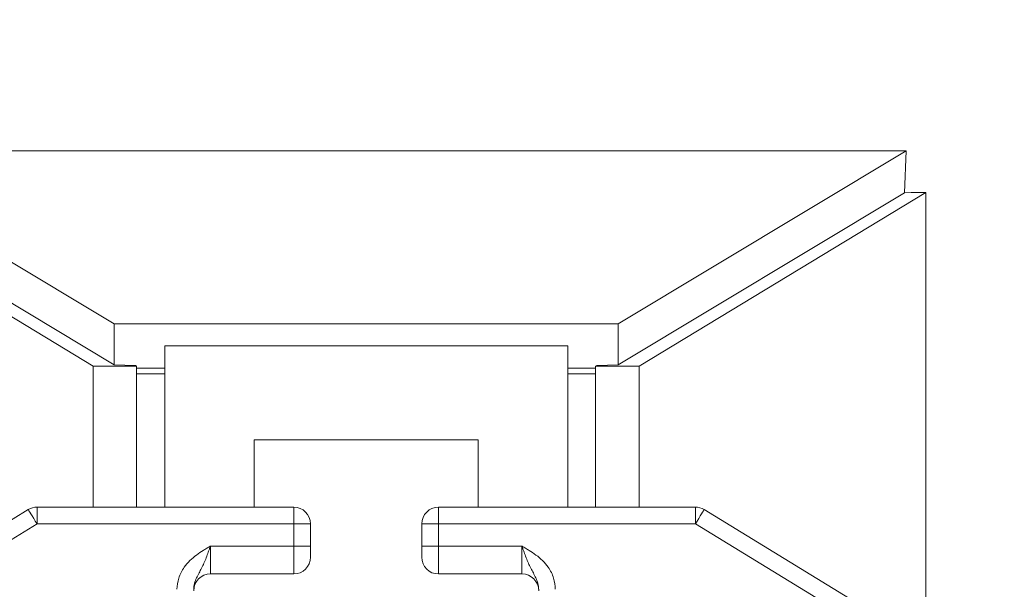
# Model space of a CAD drawing. Header units: millimetres. Extents: x 703 to 1419, y 867 to 2358.
# Tile 8 of 10: x 999 to 1176, y 1971 to 2074. Entities that reach past the tile are written whole.
import ezdxf

# ---------------------------------------------------------------- set-up
doc = ezdxf.new("R2010")
doc.units = ezdxf.units.MM

msp = doc.modelspace()

# ---------------------------------------------------------------- linework, layer by layer
at = {"color": 7, "linetype": 'Continuous', "lineweight": 15}
for p, q in [((1015.83, 2018.81), (963.87, 2049.97)), ((963.87, 2049.97), (1158.6, 2049.97)), ((1158.6, 2049.97), (1106.64, 2018.81)), ((1158.29, 2042.42), (1158.6, 2049.97)), ((960.33, 2042.46), (1012.05, 2011.18)), ((964.17, 2042.42), (1015.83, 2011.44)), ((1106.64, 2011.44), (1158.29, 2042.42)), ((1162.13, 2042.46), (1110.42, 2011.18)), ((1159.45, 2042.46), (1158.29, 2042.42)), ((1162.13, 2042.46), (1159.45, 2042.46)), ((1162.13, 1960.97), (1162.13, 2042.46)), ((1106.64, 2018.81), (1015.83, 2018.81)), ((1015.83, 2011.44), (1015.83, 2018.81)), ((1106.64, 2011.44), (1106.64, 2018.81)), ((1024.91, 1985.81), (1024.91, 2014.84)), ((1097.56, 2014.84), (1024.91, 2014.84)), ((1097.56, 2014.84), (1097.56, 1985.81)), ((1012.05, 2011.18), (1012.05, 1985.81)), ((1019.86, 2011.18), (1012.05, 2011.18)), ((1015.83, 2011.44), (1019.66, 2011.3)), ((1019.66, 2011.3), (1019.86, 2011.18)), ((1019.86, 2011.18), (1019.86, 1985.81)), ((1102.8, 2011.3), (1102.6, 2011.18)), ((1110.42, 2011.18), (1102.6, 2011.18)), ((1102.6, 2011.18), (1102.6, 2009.7)), ((1102.8, 2011.3), (1106.64, 2011.44)), ((1110.42, 2011.18), (1110.42, 1985.81)), ((1024.91, 2010.84), (1019.86, 2010.84)), ((1024.91, 2009.83), (1019.86, 2009.83)), ((1019.86, 2009.83), (1019.86, 1985.81)), ((1102.6, 2010.84), (1097.56, 2010.84)), ((1102.6, 2009.83), (1097.56, 2009.83)), ((1102.6, 2009.7), (1102.6, 2009.7)), ((1102.6, 2009.7), (1102.6, 1985.81)), ((1041.05, 1985.81), (1041.05, 1997.95)), ((1041.05, 1997.95), (1081.41, 1997.95)), ((1081.41, 1985.81), (1081.41, 1997.95)), ((956.06, 1958.37), (1000.33, 1985.37)), ((1001.9, 1985.81), (1048.19, 1985.81)), ((1001.9, 1985.81), (1001.9, 1982.81)), ((1048.19, 1985.81), (1048.19, 1982.81)), ((1074.27, 1985.81), (1120.57, 1985.81)), ((1074.27, 1982.81), (1074.27, 1985.81)), ((1120.57, 1985.81), (1120.57, 1982.81)), ((1122.13, 1985.37), (1166.4, 1958.37)), ((1001.9, 1982.81), (957.63, 1955.8)), ((1048.19, 1982.81), (1001.9, 1982.81)), ((1048.19, 1978.79), (1048.19, 1982.81)), ((1051.2, 1982.81), (1048.19, 1982.81)), ((1051.2, 1982.81), (1051.2, 1978.79)), ((1071.26, 1978.79), (1071.26, 1982.81)), ((1071.26, 1982.81), (1074.27, 1982.81)), ((1120.57, 1982.81), (1074.27, 1982.81)), ((1074.27, 1982.81), (1074.27, 1978.79)), ((1164.83, 1955.8), (1120.57, 1982.81)), ((1033.15, 1978.79), (1033.15, 1973.78)), ((1033.15, 1978.79), (1048.19, 1978.79)), ((1051.2, 1978.79), (1048.19, 1978.79)), ((1048.19, 1973.78), (1048.19, 1978.79)), ((1051.2, 1978.79), (1051.2, 1976.79)), ((1071.26, 1978.79), (1074.27, 1978.79)), ((1071.26, 1976.79), (1071.26, 1978.79)), ((1089.32, 1978.79), (1074.27, 1978.79)), ((1074.27, 1978.79), (1074.27, 1973.78)), ((1089.32, 1973.78), (1089.32, 1978.79)), ((1033.15, 1973.78), (1048.19, 1973.78)), ((1089.32, 1973.78), (1074.27, 1973.78))]:
    msp.add_line(p, q, dxfattribs=at)
at = {"color": 7, "linetype": 'Continuous', "lineweight": 15, "flags": 128}
for points in [[(1000.33, 1985.37), (1000.36, 1985.32), (1000.45, 1985.18), (1000.59, 1984.94), (1000.79, 1984.62), (1001.03, 1984.23), (1001.3, 1983.79), (1001.59, 1983.31), (1001.9, 1982.81)], [(1120.57, 1982.81), (1120.87, 1983.31), (1121.17, 1983.79), (1121.44, 1984.23), (1121.67, 1984.62), (1121.87, 1984.94), (1122.01, 1985.18), (1122.1, 1985.32), (1122.13, 1985.37)]]:
    msp.add_lwpolyline(points, dxfattribs=at)
at = {"color": 7, "linetype": 'Continuous', "lineweight": 15}
for centre, start, end in [((1001.9, 1982.81), 90, 121.3832), ((1048.19, 1982.81), 0, 90), ((1074.27, 1982.81), 90, 180), ((1120.57, 1982.81), 58.6168, 90), ((1048.19, 1976.79), 270, 0), ((1074.27, 1976.79), 180, 270), ((1033.15, 1970.77), 90, 180), ((1089.32, 1970.77), 0, 90)]:
    msp.add_arc(centre, 3.01, start, end, dxfattribs=at)
for points, knots in [([(1201.47, 2026.71), (1202.75, 2036.79), (1205.32, 2056.96), (1209.05, 2081.12), (1211.48, 2099.43), (1212, 2111.89), (1211.61, 2124.37), (1210.2, 2136.75), (1207.7, 2148.98), (1204.11, 2160.96), (1199.5, 2172.77), (1193.85, 2184.26), (1187.24, 2195.22), (1179.8, 2205.49), (1171.53, 2215.11), (1162.4, 2224.08), (1152.53, 2232.24), (1142.11, 2239.46), (1131.13, 2245.8), (1119.54, 2251.24), (1107.84, 2255.56), (1096.25, 2258.79), (1084.79, 2261.06), (1073.09, 2262.45), (1061, 2262.93), (1048.69, 2262.41), (1036.11, 2260.84), (1023.58, 2258.18), (1011.33, 2254.46), (999.56, 2249.77), (988.21, 2244.12), (977.27, 2237.47), (966.94, 2229.91), (957.38, 2221.58), (948.54, 2212.49), (940.42, 2202.59), (933.17, 2192.04), (926.91, 2181.02), (921.57, 2169.51), (917.19, 2157.48), (913.85, 2145.13), (911.58, 2132.65), (910.5, 2121.45), (910.22, 2111.52), (910.46, 2102.88), (913.94, 2074.57), (917.68, 2049.22), (920.99, 2026.71)], [0, 0, 0, 0, 0.047217, 0.09443, 0.113657, 0.132982, 0.152321, 0.17161, 0.190808, 0.210237, 0.229667, 0.249661, 0.269655, 0.289085, 0.308514, 0.328509, 0.348503, 0.367931, 0.387359, 0.407352, 0.427344, 0.445274, 0.463204, 0.481575, 0.499945, 0.519372, 0.5388, 0.558791, 0.578783, 0.598211, 0.617639, 0.637632, 0.657625, 0.677054, 0.696482, 0.716475, 0.736467, 0.755896, 0.775325, 0.795318, 0.815311, 0.834741, 0.85417, 0.867534, 0.880908, 0.894259, 1, 1, 1, 1]), ([(1027.13, 1971.02), (1027.19, 1971.7), (1027.33, 1973.12), (1028.5, 1975.34), (1030.16, 1976.93), (1031.64, 1977.9), (1032.49, 1978.41), (1032.92, 1978.66), (1033.14, 1978.79), (1033.15, 1978.79)], [0, 0, 0, 0, 0.196627, 0.411246, 0.710721, 0.854284, 0.92638, 0.998496, 1, 1, 1, 1]), ([(1030.14, 1971.02), (1030.14, 1971.39), (1030.19, 1971.75), (1030.38, 1972.43), (1030.51, 1972.75), (1030.79, 1973.37), (1030.95, 1973.67), (1031.26, 1974.25), (1031.41, 1974.54), (1031.71, 1975.13), (1031.86, 1975.43), (1032.13, 1976.06), (1032.27, 1976.38), (1032.53, 1977.04), (1032.65, 1977.39), (1032.84, 1977.91), (1032.9, 1978.09), (1033.03, 1978.44), (1033.09, 1978.62), (1033.15, 1978.79)], [0, 0, 0, 0, 0.125, 0.125, 0.25, 0.25, 0.375, 0.375, 0.5, 0.5, 0.625, 0.625, 0.75, 0.75, 0.875, 0.875, 0.9375, 0.9375, 1, 1, 1, 1]), ([(1092.32, 1971.02), (1092.32, 1971.39), (1092.27, 1971.75), (1092.08, 1972.43), (1091.96, 1972.75), (1091.67, 1973.37), (1091.52, 1973.67), (1091.21, 1974.25), (1091.05, 1974.54), (1090.75, 1975.13), (1090.61, 1975.43), (1090.33, 1976.06), (1090.2, 1976.38), (1089.94, 1977.04), (1089.81, 1977.39), (1089.62, 1977.91), (1089.56, 1978.09), (1089.44, 1978.44), (1089.38, 1978.62), (1089.32, 1978.79)], [0, 0, 0, 0, 0.125, 0.125, 0.25, 0.25, 0.375, 0.375, 0.5, 0.5, 0.625, 0.625, 0.75, 0.75, 0.875, 0.875, 0.9375, 0.9375, 1, 1, 1, 1]), ([(1089.32, 1978.79), (1089.32, 1978.79), (1089.54, 1978.66), (1089.97, 1978.41), (1090.82, 1977.9), (1092.31, 1976.93), (1093.97, 1975.34), (1095.14, 1973.12), (1095.27, 1971.7), (1095.33, 1971.02)], [0, 0, 0, 0, 0.001504, 0.07362, 0.145716, 0.289279, 0.588754, 0.803373, 1, 1, 1, 1])]:
    msp.add_open_spline(points, degree=3, knots=knots, dxfattribs=at)

doc.saveas('drawing.dxf')
